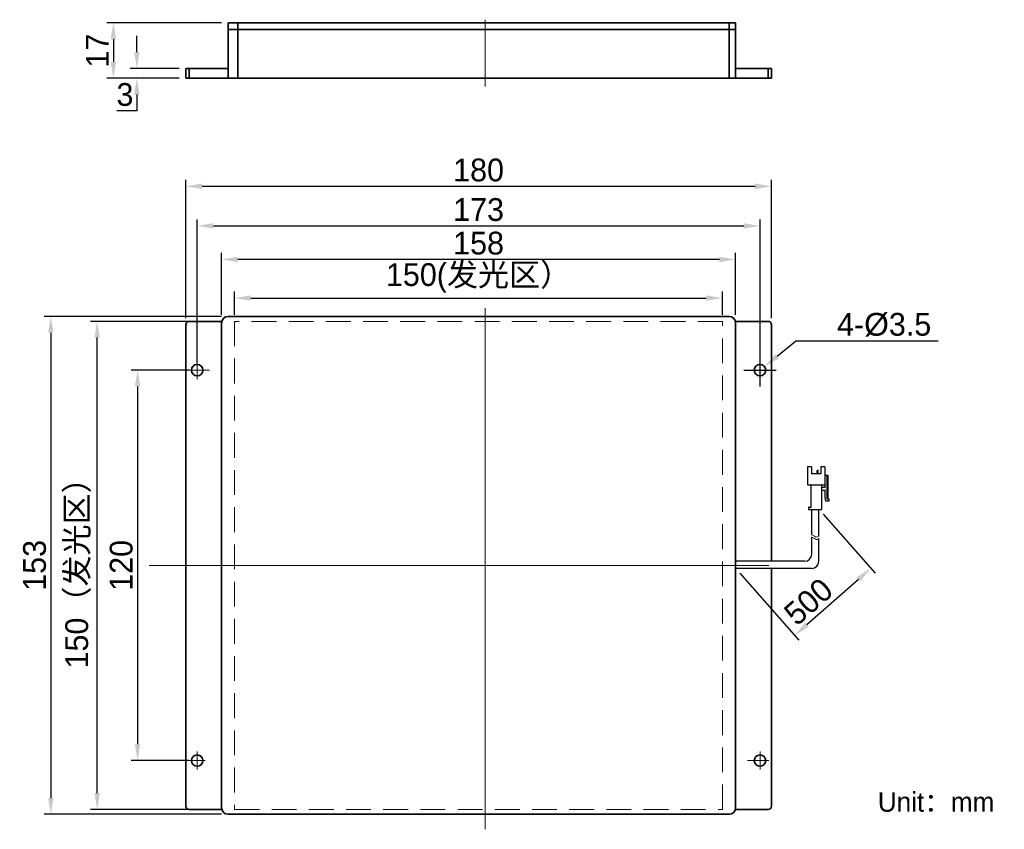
# Model space of a CAD drawing. Header units: inches. Extents: x -3413 to -3262, y -661 to -537.
import ezdxf

# ---------------------------------------------------------------- set-up
doc = ezdxf.new("R2010")
doc.units = ezdxf.units.IN
doc.header["$LTSCALE"] = 3
doc.header["$MEASUREMENT"] = 0
doc.header["$PDSIZE"] = -5
for name, pattern in [('CENTER', [50.8, 31.75, -6.35, 6.35, -6.35]), ('HIDDEN', [1.905, 1.27, -0.635]), ('点画线', [18, 12, -2, 2, -2]), ('虚线', [2, 1, -1])]:
    doc.linetypes.add(name, pattern=pattern)
doc.layers.get('Defpoints').update_dxf_attribs({"lineweight": 18})
for name, color, linetype, lineweight in [('中心线层', 1, '点画线', 18), ('明细栏文字', 6, 'Continuous', 18), ('标注', 3, 'Continuous', 25), ('粗实线', 7, 'Continuous', 30), ('粗实线层', 7, 'Continuous', 35), ('细实线', 7, 'Continuous', 15), ('虚线层', 6, '虚线', 18)]:
    doc.layers.add(name, color=color, linetype=linetype, lineweight=lineweight)
doc.styles.get("Standard").update_dxf_attribs({"font": '兰亭黑 GBK.TTF'})
doc.dimstyles.new('CST Standard', dxfattribs={"dimtxt": 3.5, "dimasz": 2.5, "dimexe": 1, "dimexo": 1, "dimgap": 0.6, "dimtad": 1, "dimtoh": 1, "dimdsep": 46, "dimtxsty": 'Standard', "dimcen": -2.5, "dimdle": 5, "dimclrd": 8, "dimclre": 8, "dimadec": 1, "dimazin": 2, "dimtfac": 1, "dimtofl": 0, "dimtmove": 0, "dimatfit": 0, "dimfxl": 1, "dimtolj": 1, "dimarcsym": 0})

# ---------------------------------------------------------------- blocks, each defined once
blk = doc.blocks.new('*D249')
at = {"layer": 'Defpoints', "color": 0}
for p in [(-3290.12, -611.77), (-3302.9, -620.83), (-3282.14, -620.83)]:
    blk.add_point(p, dxfattribs=at)
at = {"layer": '标注', "color": 8, "linetype": 'Continuous', "lineweight": -2, "ltscale": 3}
for p, q in [((-3289.46, -612.52), (-3281.47, -621.58)), ((-3302.24, -621.58), (-3293.16, -631.88)), ((-3291.94, -629.48), (-3284.01, -622.49))]:
    blk.add_line(p, q, dxfattribs=at)
at = {"layer": '标注', "color": 8}
for points in [[(-3283.74, -622.8), (-3284.29, -622.17), (-3282.14, -620.83)], [(-3292.22, -629.17), (-3291.67, -629.79), (-3293.82, -631.13)]]:
    blk.add_solid(points, dxfattribs=at)
at = {"layer": '标注', "color": 7, "ltscale": 3, "insert": (-3291.7, -625.95), "char_height": 3.5, "attachment_point": 5, "rotation": 41.4018}
blk.add_mtext('\\A1;500', dxfattribs=at)
blk = doc.blocks.new('*D250')
at = {"layer": 'Defpoints', "color": 0}
for p in [(-3304.9, -579.29), (-3379.9, -582.87), (-3304.9, -582.87)]:
    blk.add_point(p, dxfattribs=at)
at = {"layer": '标注', "color": 8, "linetype": 'Continuous', "lineweight": -2, "ltscale": 3}
for p, q in [((-3379.9, -581.87), (-3379.9, -578.29)), ((-3377.4, -579.29), (-3307.4, -579.29)), ((-3304.9, -581.87), (-3304.9, -578.29))]:
    blk.add_line(p, q, dxfattribs=at)
at = {"layer": '标注', "color": 8}
for points in [[(-3377.4, -578.87), (-3377.4, -579.7), (-3379.9, -579.29)], [(-3307.4, -579.7), (-3307.4, -578.87), (-3304.9, -579.29)]]:
    blk.add_solid(points, dxfattribs=at)
at = {"layer": '标注', "color": 7, "ltscale": 3, "insert": (-3342.4, -576.21), "char_height": 3.5, "attachment_point": 5}
blk.add_mtext('\\A1;150(发光区）', dxfattribs=at)
blk = doc.blocks.new('*D251')
at = {"layer": 'Defpoints', "color": 0}
for p in [(-3381.9, -573.35), (-3381.9, -582.87), (-3302.9, -582.87)]:
    blk.add_point(p, dxfattribs=at)
at = {"layer": '标注', "color": 8, "linetype": 'Continuous', "lineweight": -2, "ltscale": 3}
for p, q in [((-3381.9, -581.87), (-3381.9, -572.35)), ((-3305.4, -573.35), (-3379.4, -573.35)), ((-3302.9, -581.87), (-3302.9, -572.35))]:
    blk.add_line(p, q, dxfattribs=at)
at = {"layer": '标注', "color": 8}
for points in [[(-3379.4, -572.94), (-3379.4, -573.77), (-3381.9, -573.35)], [(-3305.4, -573.77), (-3305.4, -572.94), (-3302.9, -573.35)]]:
    blk.add_solid(points, dxfattribs=at)
at = {"layer": '标注', "color": 7, "ltscale": 3, "insert": (-3342.4, -570.87), "char_height": 3.5, "attachment_point": 5}
blk.add_mtext('\\A1;158', dxfattribs=at)
blk = doc.blocks.new('*D252')
at = {"layer": 'Defpoints', "color": 0}
for p in [(-3299.15, -568.2), (-3385.65, -590.37), (-3299.15, -590.37)]:
    blk.add_point(p, dxfattribs=at)
at = {"layer": '标注', "color": 8, "linetype": 'Continuous', "lineweight": -2, "ltscale": 3}
for p, q in [((-3385.65, -589.37), (-3385.65, -567.2)), ((-3299.15, -589.37), (-3299.15, -567.2)), ((-3383.15, -568.2), (-3301.65, -568.2))]:
    blk.add_line(p, q, dxfattribs=at)
at = {"layer": '标注', "color": 8}
for points in [[(-3383.15, -567.78), (-3383.15, -568.61), (-3385.65, -568.2)], [(-3301.65, -568.61), (-3301.65, -567.78), (-3299.15, -568.2)]]:
    blk.add_solid(points, dxfattribs=at)
at = {"layer": '标注', "color": 7, "ltscale": 3, "insert": (-3342.4, -565.71), "char_height": 3.5, "attachment_point": 5}
blk.add_mtext('\\A1;173', dxfattribs=at)
blk = doc.blocks.new('*D253')
at = {"layer": 'Defpoints', "color": 0}
for p in [(-3297.4, -562.12), (-3387.4, -583.37), (-3297.4, -583.37)]:
    blk.add_point(p, dxfattribs=at)
at = {"layer": '标注', "color": 8, "linetype": 'Continuous', "lineweight": -2, "ltscale": 3}
for p, q in [((-3387.4, -582.37), (-3387.4, -561.12)), ((-3297.4, -582.37), (-3297.4, -561.12)), ((-3384.9, -562.12), (-3299.9, -562.12))]:
    blk.add_line(p, q, dxfattribs=at)
at = {"layer": '标注', "color": 8}
for points in [[(-3384.9, -561.7), (-3384.9, -562.53), (-3387.4, -562.12)], [(-3299.9, -562.53), (-3299.9, -561.7), (-3297.4, -562.12)]]:
    blk.add_solid(points, dxfattribs=at)
at = {"layer": '标注', "color": 7, "ltscale": 3, "insert": (-3342.4, -559.63), "char_height": 3.5, "attachment_point": 5}
blk.add_mtext('\\A1;180', dxfattribs=at)
blk = doc.blocks.new('*D254')
at = {"layer": 'Defpoints', "color": 0}
for p in [(-3385.9, -590.37), (-3394.8, -650.37), (-3385.9, -650.37)]:
    blk.add_point(p, dxfattribs=at)
at = {"layer": '标注', "color": 8, "linetype": 'Continuous', "lineweight": -2, "ltscale": 3}
for p, q in [((-3386.9, -590.37), (-3395.8, -590.37)), ((-3394.8, -592.87), (-3394.8, -647.87)), ((-3386.9, -650.37), (-3395.8, -650.37))]:
    blk.add_line(p, q, dxfattribs=at)
at = {"layer": '标注', "color": 8}
for points in [[(-3394.39, -592.87), (-3395.22, -592.87), (-3394.8, -590.37)], [(-3395.22, -647.87), (-3394.39, -647.87), (-3394.8, -650.37)]]:
    blk.add_solid(points, dxfattribs=at)
at = {"layer": '标注', "color": 7, "ltscale": 3, "insert": (-3397.3, -620.37), "char_height": 3.5, "attachment_point": 5, "rotation": 90}
blk.add_mtext('\\A1;120', dxfattribs=at)
blk = doc.blocks.new('*D255')
at = {"layer": 'Defpoints', "color": 0}
for p in [(-3401.02, -582.87), (-3382.4, -582.87), (-3382.4, -657.87)]:
    blk.add_point(p, dxfattribs=at)
at = {"layer": '标注', "color": 8, "linetype": 'Continuous', "lineweight": -2, "ltscale": 3}
for p, q in [((-3383.4, -582.87), (-3402.02, -582.87)), ((-3401.02, -655.37), (-3401.02, -585.37)), ((-3383.4, -657.87), (-3402.02, -657.87))]:
    blk.add_line(p, q, dxfattribs=at)
at = {"layer": '标注', "color": 8}
for points in [[(-3400.6, -585.37), (-3401.43, -585.37), (-3401.02, -582.87)], [(-3401.43, -655.37), (-3400.6, -655.37), (-3401.02, -657.87)]]:
    blk.add_solid(points, dxfattribs=at)
at = {"layer": '标注', "color": 7, "ltscale": 3, "insert": (-3403.93, -620.37), "char_height": 3.5, "attachment_point": 5, "rotation": 90}
blk.add_mtext('\\A1;150（发光区）', dxfattribs=at)
blk = doc.blocks.new('*D256')
at = {"layer": 'Defpoints', "color": 0}
for p in [(-3380.9, -582.12), (-3408.14, -658.62), (-3380.9, -658.62)]:
    blk.add_point(p, dxfattribs=at)
at = {"layer": '标注', "color": 8, "linetype": 'Continuous', "lineweight": -2, "ltscale": 3}
for p, q in [((-3381.9, -582.12), (-3409.14, -582.12)), ((-3408.14, -584.62), (-3408.14, -656.12)), ((-3381.9, -658.62), (-3409.14, -658.62))]:
    blk.add_line(p, q, dxfattribs=at)
at = {"layer": '标注', "color": 8}
for points in [[(-3407.72, -584.62), (-3408.55, -584.62), (-3408.14, -582.12)], [(-3408.55, -656.12), (-3407.72, -656.12), (-3408.14, -658.62)]]:
    blk.add_solid(points, dxfattribs=at)
at = {"layer": '标注', "color": 7, "ltscale": 3, "insert": (-3410.62, -620.37), "char_height": 3.5, "attachment_point": 5, "rotation": 90}
blk.add_mtext('\\A1;153', dxfattribs=at)
blk = doc.blocks.new('*D257')
at = {"layer": 'Defpoints', "color": 0}
for p in [(-3298.47, -589.82), (-3299.83, -590.92)]:
    blk.add_point(p, dxfattribs=at)
at = {"layer": '标注', "color": 8, "linetype": 'Continuous', "lineweight": -2, "ltscale": 3}
for p in [(-3296.53, -588.24), (-3271.78, -585.92)]:
    blk.add_line(p, (-3293.67, -585.92), dxfattribs=at)
at = {"layer": '标注', "color": 8, "linetype": 'Continuous', "ltscale": 3}
for p, q in [((-3299.15, -592.87), (-3299.15, -587.87)), ((-3301.65, -590.37), (-3296.65, -590.37))]:
    blk.add_line(p, q, dxfattribs=at)
at = {"layer": '标注', "color": 8}
blk.add_solid([(-3296.79, -587.92), (-3296.27, -588.57), (-3298.47, -589.82)], dxfattribs=at)
at = {"layer": '标注', "color": 7, "ltscale": 3, "insert": (-3280.07, -583.39), "char_height": 3.5, "attachment_point": 5}
blk.add_mtext('\\A1;\\A1;4-{\\fArial|b0|i0|c134|p34;%%C}3.5', dxfattribs=at)
blk = doc.blocks.new('*D258')
at = {"layer": 'Defpoints', "color": 0}
for p in [(-3380.9, -537.01), (-3398.52, -545.51), (-3387.4, -545.51)]:
    blk.add_point(p, dxfattribs=at)
at = {"layer": '标注', "color": 8, "linetype": 'Continuous', "lineweight": -2, "ltscale": 3}
for p, q in [((-3381.9, -537.01), (-3399.52, -537.01)), ((-3398.52, -539.51), (-3398.52, -543.01)), ((-3388.4, -545.51), (-3399.52, -545.51))]:
    blk.add_line(p, q, dxfattribs=at)
at = {"layer": '标注', "color": 8}
for points in [[(-3398.1, -539.51), (-3398.93, -539.51), (-3398.52, -537.01)], [(-3398.93, -543.01), (-3398.1, -543.01), (-3398.52, -545.51)]]:
    blk.add_solid(points, dxfattribs=at)
at = {"layer": '标注', "color": 7, "ltscale": 3, "insert": (-3400.98, -541.26), "char_height": 3.5, "attachment_point": 5, "rotation": 90}
blk.add_mtext('\\A1;17', dxfattribs=at)
blk = doc.blocks.new('*D259')
at = {"layer": 'Defpoints', "color": 0}
for p in [(-3387.4, -544.01), (-3394.92, -545.51), (-3387.4, -545.51)]:
    blk.add_point(p, dxfattribs=at)
at = {"layer": '标注', "color": 8, "linetype": 'Continuous', "lineweight": -2, "ltscale": 3}
for p, q in [((-3394.92, -541.51), (-3394.92, -539.01)), ((-3388.4, -544.01), (-3395.92, -544.01)), ((-3388.4, -545.51), (-3395.92, -545.51)), ((-3394.92, -548.01), (-3394.92, -550.51)), ((-3394.92, -550.51), (-3397.97, -550.51))]:
    blk.add_line(p, q, dxfattribs=at)
at = {"layer": '标注', "color": 8}
for points in [[(-3395.33, -541.51), (-3394.5, -541.51), (-3394.92, -544.01)], [(-3394.5, -548.01), (-3395.33, -548.01), (-3394.92, -545.51)]]:
    blk.add_solid(points, dxfattribs=at)
at = {"layer": '标注', "color": 7, "ltscale": 3, "insert": (-3396.75, -548.03), "char_height": 3.5, "attachment_point": 5}
blk.add_mtext('\\A1;3', dxfattribs=at)

msp = doc.modelspace()

# ---------------------------------------------------------------- linework, layer by layer
at = {"layer": '中心线层', "color": 0}
for p, q in [((-3341.3971, -546.7548), (-3341.3971, -536.5129)), ((-3385.6471, -591.7468), (-3385.6471, -588.9968)), ((-3299.1471, -591.7468), (-3299.1471, -588.9968)), ((-3387.0221, -590.3718), (-3383.7683, -590.3718)), ((-3300.4455, -590.3718), (-3297.7721, -590.3718)), ((-3385.6471, -651.7468), (-3385.6471, -648.9968)), ((-3299.1471, -651.7468), (-3299.1471, -648.9968)), ((-3387.0221, -650.3718), (-3384.4031, -650.3718)), ((-3301.0601, -650.3718), (-3297.7721, -650.3718))]:
    msp.add_line(p, q, dxfattribs=at)
at = {"layer": '中心线层', "color": 0, "linetype": 'CENTER'}
for p, q in [((-3341.3971, -660.9288), (-3341.3971, -580.8371)), ((-3393.0234, -620.3718), (-3287.0051, -620.3718))]:
    msp.add_line(p, q, dxfattribs=at)
at = {"layer": '粗实线', "color": 0}
for p, q in [((-3291.2465, -605.2165), (-3291.8625, -605.2165)), ((-3291.8625, -605.2165), (-3291.8625, -607.8977)), ((-3291.2465, -605.2165), (-3291.2465, -606.3034)), ((-3289.1813, -605.2165), (-3289.7972, -605.2165)), ((-3289.7972, -605.2165), (-3289.7972, -606.3034)), ((-3289.1813, -605.2165), (-3289.1813, -607.8977)), ((-3289.7972, -606.3034), (-3291.2465, -606.3034)), ((-3290.3409, -606.3034), (-3290.3409, -605.8034)), ((-3290.2501, -605.7672), (-3290.3047, -605.7672)), ((-3290.2139, -606.3034), (-3290.2139, -605.8034)), ((-3289.1813, -606.5208), (-3288.7102, -606.5208)), ((-3289.145, -608.4049), (-3289.145, -606.5208)), ((-3288.8914, -606.5208), (-3288.8914, -610.0716)), ((-3288.7102, -606.5208), (-3288.7102, -610.1441)), ((-3291.79, -607.9701), (-3289.2537, -607.9701)), ((-3291.3552, -608.0426), (-3291.3552, -611.4122)), ((-3289.6885, -608.0426), (-3289.6885, -611.7746)), ((-3289.145, -606.9556), (-3289.1813, -606.9556)), ((-3289.6161, -608.3325), (-3289.145, -608.3325)), ((-3289.145, -608.8397), (-3289.6161, -608.8397)), ((-3289.145, -609.9267), (-3289.145, -608.7673)), ((-3289.0363, -610.5064), (-3289.145, -609.9267)), ((-3288.5653, -610.5064), (-3289.0363, -610.5064)), ((-3288.8189, -610.1441), (-3288.5653, -610.1441)), ((-3288.5653, -610.1441), (-3288.5653, -610.5064)), ((-3291.7176, -611.4847), (-3291.7176, -611.7746)), ((-3291.7176, -611.7746), (-3289.6885, -611.7746)), ((-3291.6451, -611.4122), (-3291.3552, -611.4122))]:
    msp.add_line(p, q, dxfattribs=at)
at = {"layer": '粗实线', "color": 0, "ltscale": 3}
for p, q in [((-3291.2103, -615.6736), (-3291.2103, -611.7746)), ((-3290.1233, -615.8718), (-3290.1233, -611.7746)), ((-3291.2103, -618.6588), (-3291.2103, -616.0454)), ((-3290.1233, -619.7457), (-3290.1233, -616.2436)), ((-3292.2973, -619.7457), (-3302.8971, -619.7457)), ((-3291.2103, -620.8327), (-3302.8971, -620.8327))]:
    msp.add_line(p, q, dxfattribs=at)
at = {"layer": '粗实线', "color": 0}
for centre, radius, start, end in [((-3290.3047, -605.8034), 0.0362, 90, 180), ((-3290.2501, -605.8034), 0.0362, 0, 90), ((-3291.79, -607.8977), 0.0725, 180, 270), ((-3291.4277, -608.0426), 0.0725, 0, 90), ((-3289.6161, -608.0426), 0.0725, 90, 180), ((-3289.6161, -608.26), 0.0725, 180, 270), ((-3289.2537, -607.8977), 0.0725, 270, 0), ((-3289.6161, -608.9122), 0.0725, 90, 180), ((-3288.8189, -610.0716), 0.0725, 180, 270), ((-3291.6451, -611.4847), 0.0725, 90, 180)]:
    msp.add_arc(centre, radius, start, end, dxfattribs=at)
at = {"layer": '粗实线', "color": 0, "ltscale": 3}
for centre in [(-3292.2973, -618.6588), (-3291.2103, -619.7457)]:
    msp.add_arc(centre, 1.087, 270, 0, dxfattribs=at)
at = {"layer": '粗实线', "color": 0}
msp.add_open_spline([(-3291.3552, -611.4122), (-3291.3543, -611.4132), (-3291.3509, -611.4166), (-3291.3441, -611.4234), (-3291.3343, -611.4332), (-3291.3226, -611.4449), (-3291.3097, -611.4578), (-3291.2963, -611.4712), (-3291.2873, -611.4802), (-3291.2828, -611.4847)], degree=3, knots=[0, 0, 0, 0, 275.27535008, 975.38240145, 1948.70488106, 3096.68473511, 4350.51962443, 5652.48484172, 6945.26940613, 6945.26940613, 6945.26940613, 6945.26940613], dxfattribs=at)
at = {"layer": '粗实线层', "color": 0}
for p, q in [((-3380.8971, -545.5129), (-3380.8971, -537.0129)), ((-3380.8971, -537.0129), (-3302.8971, -537.0129)), ((-3379.3971, -545.5129), (-3379.3971, -537.0129)), ((-3303.8971, -545.5129), (-3303.8971, -537.0129)), ((-3302.8971, -545.5129), (-3302.8971, -537.0129)), ((-3380.8971, -538.0129), (-3302.8971, -538.0129)), ((-3387.3971, -545.5129), (-3387.3971, -544.0129)), ((-3380.8971, -544.0129), (-3387.3971, -544.0129)), ((-3386.8971, -545.5129), (-3386.8971, -544.0129)), ((-3297.3971, -544.0129), (-3302.8971, -544.0129)), ((-3297.8971, -545.5129), (-3297.8971, -544.0129)), ((-3297.3971, -545.5129), (-3297.3971, -544.0129)), ((-3297.3971, -545.5129), (-3387.3971, -545.5129)), ((-3303.8971, -582.1218), (-3380.8971, -582.1218)), ((-3387.3971, -583.3718), (-3387.3971, -657.3718)), ((-3386.8971, -582.8718), (-3381.8971, -582.8718)), ((-3381.8971, -583.1218), (-3381.8971, -657.6218)), ((-3297.8971, -582.8718), (-3302.8971, -582.8718)), ((-3302.8971, -657.6218), (-3302.8971, -583.1218)), ((-3297.3971, -619.7457), (-3297.3971, -583.3718)), ((-3297.3971, -657.3718), (-3297.3971, -620.8327)), ((-3386.8971, -657.8718), (-3381.8971, -657.8718)), ((-3297.8971, -657.8718), (-3302.8971, -657.8718)), ((-3380.8971, -658.6218), (-3303.8971, -658.6218))]:
    msp.add_line(p, q, dxfattribs=at)
at = {"layer": '粗实线层', "color": 0, "ltscale": 3}
msp.add_line((-3302.8971, -619.7457), (-3302.8971, -620.8327), dxfattribs=at)
at = {"layer": '粗实线层', "color": 0}
for centre in [(-3385.6471, -590.3718), (-3299.1471, -590.3718), (-3385.6471, -650.3718), (-3299.1471, -650.3718)]:
    msp.add_circle(centre, 0.875, dxfattribs=at)
for centre, radius, start, end in [((-3380.8971, -583.1218), 1, 90, 180), ((-3303.8971, -583.1218), 1, 0, 90), ((-3386.8971, -583.3718), 0.5, 90, 180), ((-3297.8971, -583.3718), 0.5, 0, 90), ((-3386.8971, -657.3718), 0.5, 180, 270), ((-3380.8971, -657.6218), 1, 180, 270), ((-3303.8971, -657.6218), 1, 270, 0), ((-3297.8971, -657.3718), 0.5, 270, 0)]:
    msp.add_arc(centre, radius, start, end, dxfattribs=at)
at = {"layer": '细实线', "color": 0, "ltscale": 3}
for points, knots in [([(-3291.2103, -615.6736), (-3291.1239, -615.6869), (-3290.925, -615.7591), (-3290.5828, -616.1048), (-3290.2969, -615.9957), (-3290.1233, -615.8718)], [0, 0, 0, 0, 764.54494438, 1801.26631524, 3322.21513255, 3322.21513255, 3322.21513255, 3322.21513255]), ([(-3291.2103, -616.0454), (-3291.1239, -616.0586), (-3290.925, -616.1309), (-3290.5828, -616.4766), (-3290.2969, -616.3674), (-3290.1233, -616.2436)], [0, 0, 0, 0, 764.67451884, 1801.5715924, 3322.7781789, 3322.7781789, 3322.7781789, 3322.7781789])]:
    msp.add_open_spline(points, degree=3, knots=knots, dxfattribs=at)
at = {"layer": '虚线层', "color": 0, "linetype": 'HIDDEN'}
for p, q in [((-3304.8971, -582.8718), (-3379.8971, -582.8718)), ((-3379.8971, -582.8718), (-3379.8971, -657.8718)), ((-3304.8971, -657.8718), (-3304.8971, -582.8718)), ((-3379.8971, -657.8718), (-3304.8971, -657.8718))]:
    msp.add_line(p, q, dxfattribs=at)

# ---------------------------------------------------------------- texts
at = {"layer": '明细栏文字', "color": 0, "ltscale": 3, "insert": (-3281.0463, -655.2261), "char_height": 3, "width": 32.506121, "attachment_point": 1}
msp.add_mtext('{\\C0;Unit：mm}', dxfattribs=at)

# ---------------------------------------------------------------- dimensions: what is measured, and where the dimension line sits
at = {"layer": '标注', "color": 0, "ltscale": 3}
for base, p1, p2, angle, override, picture, middle in [((-3398.5152, -545.5129), (-3380.8971, -537.0129), (-3387.3971, -545.5129), 270, {"dimscale": 1, "dimlfac": 2, "dimsah": 1, "dimclrt": 7, "dimtzin": 8}, '*D258', (-3400.9751, -541.2629)), ((-3297.3971, -562.1176), (-3387.3971, -583.3718), (-3297.3971, -583.3718), 0, {"dimscale": 1, "dimlfac": 2, "dimsah": 1, "dimclrt": 7, "dimtzin": 8}, '*D253', (-3342.3971, -559.6301)), ((-3408.1359, -658.6218), (-3380.8971, -582.1218), (-3380.8971, -658.6218), 270, {"dimscale": 1, "dimlfac": 2, "dimsah": 1, "dimclrt": 7, "dimtzin": 8}, '*D256', (-3410.6234, -620.3718)), ((-3401.0152, -582.8718), (-3382.3971, -657.8718), (-3382.3971, -582.8718), 90, {"dimscale": 1, "dimlfac": 2, "dimpost": '（发光区）', "dimsah": 1, "dimclrt": 7, "dimtzin": 8}, '*D255', (-3403.9332, -620.3718)), ((-3394.8028, -650.3718), (-3385.8971, -590.3718), (-3385.8971, -650.3718), 270, {"dimscale": 1, "dimlfac": 2, "dimsah": 1, "dimclrt": 7, "dimtzin": 8}, '*D254', (-3397.2994, -620.3718))]:
    dim = msp.add_linear_dim(base=base, p1=p1, p2=p2, angle=angle, dimstyle='CST Standard', override=override, dxfattribs=at)
    dim.commit()
    dim.dimension.update_dxf_attribs({"geometry": picture, "text_midpoint": middle})
dim = msp.add_linear_dim(base=(-3394.9181, -545.5129), p1=(-3387.3971, -544.0129), p2=(-3387.3971, -545.5129), angle=270, dimstyle='CST Standard', override={"dimscale": 1, "dimlfac": 2, "dimsah": 1, "dimclrt": 7, "dimtzin": 8}, dxfattribs=at)
dim.commit()
dim.dimension.update_dxf_attribs({"geometry": '*D259', "text_midpoint": (-3396.7458, -550.5129), "dimtype": 160})
for base, p1, p2, override, picture, middle in [((-3299.1471, -568.1978), (-3385.6471, -590.3718), (-3299.1471, -590.3718), {"dimscale": 1, "dimlfac": 2, "dimsah": 1, "dimclrt": 7, "dimtzin": 8}, '*D252', (-3342.3971, -565.7104)), ((-3381.8971, -573.3539), (-3302.8971, -582.8718), (-3381.8971, -582.8718), {"dimscale": 1, "dimlfac": 2, "dimsah": 1, "dimclrt": 7, "dimtzin": 8}, '*D251', (-3342.3971, -570.8665)), ((-3304.8971, -579.2851), (-3379.8971, -582.8718), (-3304.8971, -582.8718), {"dimscale": 1, "dimlfac": 2, "dimpost": '(发光区）', "dimsah": 1, "dimclrt": 7, "dimtzin": 8}, '*D250', (-3342.3971, -576.2113))]:
    dim = msp.add_linear_dim(base=base, p1=p1, p2=p2, dimstyle='CST Standard', override=override, dxfattribs=at)
    dim.commit()
    dim.dimension.update_dxf_attribs({"geometry": picture, "text_midpoint": middle})
dim = msp.add_diameter_dim_2p(p1=(-3299.826, -590.9238), p2=(-3298.4682, -589.8198), text='\\A1;4-{\\fArial|b0|i0|c134|p34;%%C}3.5', dimstyle='CST Standard', override={"dimscale": 1, "dimlfac": 2, "dimpost": '4-%%C<>通孔', "dimtxsty": 'Standard', "dimsah": 1, "dimclrt": 7, "dimtzin": 8}, dxfattribs=at)
dim.commit()
dim.dimension.update_dxf_attribs({"geometry": '*D257', "text_midpoint": (-3280.0696, -585.916), "dimtype": 163})
dim = msp.add_linear_dim(base=(-3282.1363, -620.8335), p1=(-3302.8971, -620.8327), p2=(-3290.1233, -611.7746), angle=41.401839, text='500', dimstyle='CST Standard', override={"dimscale": 1, "dimlfac": 2, "dimsah": 1, "dimclrt": 7}, dxfattribs=at)
dim.commit()
dim.dimension.update_dxf_attribs({"geometry": '*D249', "text_midpoint": (-3290.0554, -627.8155), "dimtype": 160})

doc.saveas('drawing.dxf')
